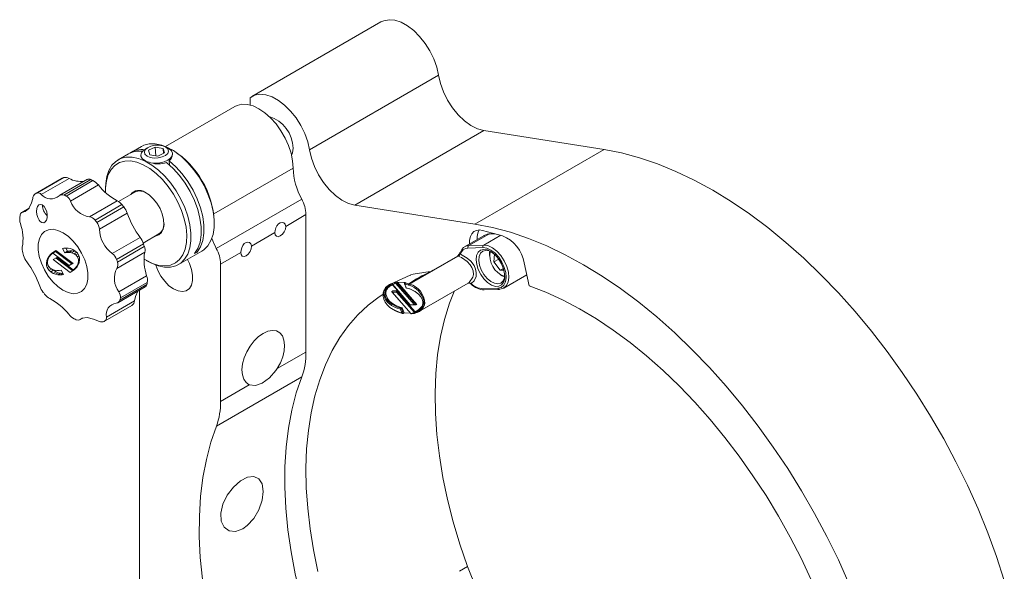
# Model space of a CAD drawing. Header units: inches. Extents: x 6.8 to 26.3, y 2.8 to 20.3.
# Tile 7 of 7: x 17.4 to 22.4, y 17.5 to 20.3. Entities that reach past the tile are written whole.
import ezdxf

# ---------------------------------------------------------------- set-up
doc = ezdxf.new("R2010")
doc.units = ezdxf.units.IN
doc.header["$MEASUREMENT"] = 0

msp = doc.modelspace()

# ---------------------------------------------------------------- linework, layer by layer
at = {"color": 7, "linetype": 'Continuous', "lineweight": 0}
for p, q in [((19.2241, 20.2997), (18.5563, 19.9142)), ((19.5223, 20.0241), (18.8545, 19.6385)), ((18.5469, 19.8703), (18.5469, 19.9079)), ((18.4679, 19.8632), (18.1091, 19.656)), ((19.7559, 19.7382), (19.0881, 19.3526)), ((20.3784, 19.6402), (19.7559, 19.7382)), ((17.9169, 19.6173), (17.8639, 19.5867)), ((17.9841, 19.6561), (17.931, 19.6254)), ((18.0124, 19.6475), (17.9981, 19.6367)), ((18.0206, 19.6365), (18.0558, 19.653)), ((18.0273, 19.613), (18.0206, 19.6365)), ((18.0977, 19.6462), (18.0558, 19.653)), ((18.0587, 19.6079), (18.0558, 19.653)), ((18.1045, 19.6227), (18.0692, 19.6061)), ((18.0977, 19.6462), (18.1045, 19.6227)), ((18.0994, 19.6203), (18.0977, 19.6462)), ((18.1248, 19.6452), (18.11, 19.6536)), ((18.1347, 19.6381), (18.1396, 19.6331)), ((18.151, 19.6344), (18.1404, 19.6406)), ((18.1456, 19.6157), (18.1454, 19.6186)), ((20.3784, 19.6402), (19.7105, 19.2546)), ((17.9817, 19.6082), (17.9819, 19.6054)), ((18.0329, 19.5715), (18.0245, 19.5745)), ((18.0273, 19.613), (18.0692, 19.6061)), ((18.1285, 19.5817), (18.1298, 19.5605)), ((18.7696, 19.5446), (18.359, 19.3075)), ((17.5735, 19.4909), (17.4342, 19.4105)), ((17.5744, 19.4914), (17.4352, 19.411)), ((17.4432, 19.4146), (17.5824, 19.495)), ((17.6105, 19.4909), (17.4663, 19.4076)), ((17.705, 19.4863), (17.5622, 19.4039)), ((17.7231, 19.4849), (17.5839, 19.4045)), ((17.5947, 19.3996), (17.7339, 19.4799)), ((17.7617, 19.4568), (17.6175, 19.3736)), ((17.7991, 19.4436), (17.7991, 19.4313)), ((17.9502, 19.42), (17.8663, 19.3715)), ((17.7156, 19.2921), (17.8598, 19.3753)), ((18.372, 19.1287), (18.814, 19.3839)), ((17.4041, 19.3378), (17.3653, 19.3154)), ((17.4029, 19.3353), (17.371, 19.3169)), ((17.8839, 19.3553), (17.7447, 19.275)), ((17.754, 19.2633), (17.8932, 19.3437)), ((17.9111, 19.311), (17.7669, 19.2277)), ((19.7105, 19.2546), (19.0881, 19.3526)), ((18.3613, 19.2578), (18.3613, 19.2701)), ((18.8361, 19.3035), (18.7311, 19.2428)), ((18.8361, 19.3035), (18.8361, 18.5932)), ((18.6753, 19.2106), (18.5543, 19.1408)), ((19.75, 19.2219), (19.8531, 19.1943)), ((17.8337, 19.1025), (17.9779, 19.1858)), ((17.9937, 19.1564), (18.0752, 19.2035)), ((19.7612, 19.1976), (19.6571, 19.1375)), ((19.678, 19.1433), (19.7821, 19.2034)), ((19.7561, 19.1463), (19.8436, 19.1968)), ((19.8144, 19.2046), (19.7821, 19.2034)), ((19.8119, 19.2053), (19.7851, 19.2043)), ((17.5348, 19.1127), (17.5206, 19.1046)), ((17.5322, 19.1118), (17.5206, 19.1046)), ((17.5403, 19.1132), (17.5261, 19.1051)), ((17.5348, 19.1127), (17.5295, 19.107)), ((17.5419, 19.1179), (17.5322, 19.1118)), ((17.5422, 19.1176), (17.5322, 19.1118)), ((17.5424, 19.1175), (17.5348, 19.1127)), ((17.5403, 19.1132), (17.6242, 19.0495)), ((17.5419, 19.1179), (17.6306, 19.0505)), ((17.583, 19.1304), (17.5762, 19.1291)), ((17.5762, 19.1291), (17.5881, 19.1067)), ((17.5942, 19.1309), (17.583, 19.1304)), ((17.6023, 19.1149), (17.5881, 19.1067)), ((17.5881, 19.1067), (17.5993, 19.1085)), ((17.5937, 19.1309), (17.6023, 19.1149)), ((17.6062, 19.1304), (17.5942, 19.1309)), ((17.6134, 19.1167), (17.5993, 19.1085)), ((17.5993, 19.1085), (17.6112, 19.1077)), ((17.6023, 19.1149), (17.6134, 19.1167)), ((17.6176, 19.1276), (17.6062, 19.1304)), ((17.6253, 19.1158), (17.6112, 19.1077)), ((17.6112, 19.1077), (17.6234, 19.1059)), ((17.6134, 19.1167), (17.6253, 19.1158)), ((17.6292, 19.1234), (17.6176, 19.1276)), ((17.6375, 19.114), (17.6234, 19.1059)), ((17.6253, 19.1158), (17.6375, 19.114)), ((17.6419, 19.1149), (17.6292, 19.1234)), ((17.6498, 19.109), (17.6371, 19.1016)), ((17.6375, 19.114), (17.6469, 19.1111)), ((17.6512, 19.1079), (17.6419, 19.1149)), ((17.6604, 19.093), (17.6512, 19.1079)), ((17.9952, 19.1522), (17.8561, 19.0718)), ((18.0017, 19.1091), (17.8575, 19.0258)), ((17.8604, 19.0579), (17.9996, 19.1383)), ((18.1763, 19.0454), (18.2966, 19.1148)), ((18.2737, 19.1102), (18.2596, 19.1021)), ((18.2666, 19.1116), (18.2737, 19.1102)), ((18.4985, 19.1086), (18.3942, 19.0483)), ((19.7523, 19.133), (19.6743, 19.1301)), ((19.678, 19.1433), (19.7561, 19.1463)), ((17.4955, 19.0659), (17.4937, 19.0508)), ((17.499, 19.0757), (17.4955, 19.0659)), ((17.5005, 19.0688), (17.4955, 19.0659)), ((17.4981, 19.0504), (17.4982, 19.0615)), ((17.4982, 19.0615), (17.5023, 19.0745)), ((17.5065, 19.0881), (17.499, 19.0757)), ((17.5043, 19.0788), (17.499, 19.0757)), ((17.5023, 19.0745), (17.5073, 19.0854)), ((17.514, 19.0974), (17.5065, 19.0881)), ((17.512, 19.0913), (17.5065, 19.0881)), ((17.5073, 19.0854), (17.5137, 19.0934)), ((17.5137, 19.0934), (17.5195, 19.0988)), ((17.5206, 19.1046), (17.514, 19.0974)), ((17.5243, 19.1033), (17.514, 19.0974)), ((17.5195, 19.0988), (17.5261, 19.1051)), ((17.5261, 19.1051), (17.6101, 19.0413)), ((17.5271, 19.0721), (17.5476, 19.0813)), ((17.5271, 19.0721), (17.6158, 19.0047)), ((17.5428, 19.0791), (17.6295, 19.0133)), ((17.5476, 19.0813), (17.6316, 19.0175)), ((17.6234, 19.1059), (17.6371, 19.1016)), ((17.6371, 19.1016), (17.6458, 19.0955)), ((17.6554, 19.101), (17.6458, 19.0955)), ((17.6458, 19.0955), (17.6538, 19.0862)), ((17.6612, 19.0905), (17.6538, 19.0862)), ((17.6538, 19.0862), (17.6596, 19.0722)), ((17.6595, 19.0611), (17.6554, 19.0481)), ((17.6588, 19.0469), (17.6622, 19.0567)), ((17.6596, 19.0722), (17.6595, 19.0611)), ((17.663, 19.0631), (17.6595, 19.0611)), ((17.664, 19.0747), (17.6596, 19.0722)), ((17.6638, 19.0827), (17.6604, 19.093)), ((17.6622, 19.0567), (17.664, 19.0718)), ((17.664, 19.0718), (17.6638, 19.0827)), ((18.0095, 19.067), (18.0201, 19.0609)), ((19.3719, 18.9437), (19.6237, 19.089)), ((19.6199, 19.089), (19.4946, 19.0166)), ((19.7851, 19.0997), (19.7851, 19.0922)), ((19.8113, 19.0984), (19.8088, 19.0591)), ((19.8334, 19.0733), (19.8088, 19.0591)), ((19.8088, 19.0591), (19.8406, 19.016)), ((17.4982, 19.0534), (17.4937, 19.0508)), ((17.4937, 19.0508), (17.494, 19.0399)), ((17.5008, 19.0438), (17.494, 19.0399)), ((17.494, 19.0399), (17.4974, 19.0296)), ((17.5057, 19.0344), (17.4974, 19.0296)), ((17.4974, 19.0296), (17.5066, 19.0147)), ((17.5039, 19.0364), (17.4981, 19.0504)), ((17.512, 19.0271), (17.5039, 19.0364)), ((17.5193, 19.022), (17.5066, 19.0147)), ((17.5066, 19.0147), (17.5159, 19.0077)), ((17.5207, 19.021), (17.512, 19.0271)), ((17.53, 19.0159), (17.5159, 19.0077)), ((17.5159, 19.0077), (17.5285, 18.9992)), ((17.5344, 19.0167), (17.5207, 19.021)), ((17.525, 19.0197), (17.53, 19.0159)), ((17.5427, 19.0074), (17.5285, 18.9992)), ((17.53, 19.0159), (17.5427, 19.0074)), ((17.5466, 19.0149), (17.5344, 19.0167)), ((17.5427, 19.0074), (17.5542, 19.0032)), ((17.5585, 19.014), (17.5466, 19.0149)), ((17.5696, 19.0159), (17.5585, 19.014)), ((17.5815, 18.9935), (17.5696, 19.0159)), ((17.6101, 19.0413), (17.6306, 19.0505)), ((17.6242, 19.0495), (17.6101, 19.0413)), ((17.6158, 19.0047), (17.6256, 19.0108)), ((17.6242, 19.0495), (17.6291, 19.0517)), ((17.6256, 19.0108), (17.6371, 19.018)), ((17.6382, 19.0238), (17.6316, 19.0175)), ((17.6424, 19.0237), (17.6316, 19.0175)), ((17.6371, 19.018), (17.6437, 19.0252)), ((17.6441, 19.0292), (17.6382, 19.0238)), ((17.6464, 19.0285), (17.6382, 19.0238)), ((17.6437, 19.0252), (17.6512, 19.0345)), ((17.6504, 19.0372), (17.6441, 19.0292)), ((17.6495, 19.0323), (17.6441, 19.0292)), ((17.6554, 19.0481), (17.6504, 19.0372)), ((17.6543, 19.0394), (17.6504, 19.0372)), ((17.6512, 19.0345), (17.6588, 19.0469)), ((17.6602, 19.0509), (17.6554, 19.0481)), ((18.3942, 19.0483), (18.3942, 18.3381)), ((19.8577, 19.0258), (19.8406, 19.016)), ((19.8406, 19.016), (19.8607, 19.0156)), ((19.9657, 19.0542), (19.9901, 18.9353)), ((17.5285, 18.9992), (17.5401, 18.995)), ((17.5542, 19.0032), (17.5401, 18.995)), ((17.5401, 18.995), (17.5516, 18.9922)), ((17.5657, 19.0004), (17.5516, 18.9922)), ((17.5516, 18.9922), (17.5635, 18.9917)), ((17.5542, 19.0032), (17.5657, 19.0004)), ((17.5777, 18.9999), (17.5635, 18.9917)), ((17.5635, 18.9917), (17.5747, 18.9922)), ((17.5657, 19.0004), (17.5777, 18.9999)), ((17.5805, 18.9955), (17.5747, 18.9922)), ((17.5747, 18.9922), (17.5815, 18.9935)), ((17.5777, 18.9999), (17.5781, 18.9999)), ((17.8674, 18.9047), (18.0116, 18.9879)), ((19.3758, 18.9901), (19.2728, 18.9445)), ((19.3039, 18.9528), (19.309, 18.955)), ((19.3509, 18.9531), (19.309, 18.955)), ((19.309, 18.955), (19.4105, 18.8397)), ((19.8433, 18.9914), (19.8498, 18.9876)), ((19.8601, 18.9239), (19.9784, 18.9922)), ((17.8629, 18.8478), (18.0046, 18.9296)), ((17.8732, 18.8619), (18.0123, 18.9422)), ((18.0146, 18.9531), (17.8755, 18.8727)), ((17.9741, 16.0233), (17.9741, 18.912)), ((19.2399, 18.9138), (19.2399, 18.9138)), ((19.2854, 18.9093), (19.2805, 18.9064)), ((19.2805, 18.9064), (19.3075, 18.9074)), ((19.2807, 18.9037), (19.38, 18.7907)), ((19.2829, 18.9432), (19.3756, 18.8378)), ((19.2837, 18.9412), (19.3762, 18.836)), ((19.2854, 18.9093), (19.3109, 18.9102)), ((19.3965, 18.8386), (19.3009, 18.9473)), ((19.3039, 18.9528), (19.3036, 18.9527)), ((19.3036, 18.9527), (19.4055, 18.8368)), ((19.3114, 18.9097), (19.3075, 18.9074)), ((19.3075, 18.9074), (19.3999, 18.8023)), ((19.3452, 18.9477), (19.3539, 18.9238)), ((19.3458, 18.9508), (19.346, 18.9509)), ((19.346, 18.9509), (19.3509, 18.9531)), ((19.347, 18.9449), (19.3541, 18.9254)), ((19.3729, 18.9453), (19.3709, 18.944)), ((19.3797, 18.9494), (19.3729, 18.9453)), ((19.423, 18.8036), (19.6747, 18.9489)), ((19.4265, 18.8056), (19.6746, 18.9488)), ((19.6746, 18.9488), (19.6747, 18.9489)), ((19.7507, 18.9202), (19.8287, 18.9232)), ((19.7582, 18.9143), (19.8362, 18.9172)), ((17.8039, 18.7742), (17.9481, 18.8574)), ((19.2354, 18.8993), (19.2354, 18.8993)), ((19.3047, 18.9021), (19.2839, 18.9013)), ((19.2839, 18.9013), (19.3794, 18.7927)), ((19.3974, 18.7967), (19.3047, 18.9021)), ((17.7964, 18.7541), (17.9357, 18.8345)), ((19.3325, 18.7952), (19.3255, 18.8146)), ((19.3346, 18.8222), (19.3297, 18.8193)), ((19.3297, 18.8193), (19.3395, 18.7925)), ((19.3442, 18.7959), (19.3346, 18.8222)), ((19.3756, 18.8378), (19.3965, 18.8386)), ((19.3774, 18.8354), (19.404, 18.8364)), ((19.4049, 18.8052), (19.3999, 18.8023)), ((19.4105, 18.8397), (19.4055, 18.8368)), ((19.4229, 18.8035), (19.4265, 18.8056)), ((17.6674, 18.7608), (17.6812, 18.7687)), ((19.3395, 18.7925), (19.3397, 18.7927)), ((19.3397, 18.7927), (19.3442, 18.7959)), ((19.3442, 18.7959), (19.3768, 18.7944)), ((18.6874, 18.5073), (18.8361, 18.5932)), ((18.8145, 18.4652), (18.3726, 18.21)), ((18.3942, 18.3381), (18.5429, 18.4239)), ((19.6723, 17.484), (19.6299, 17.4595))]:
    msp.add_line(p, q, dxfattribs=at)
at = {"color": 7, "linetype": 'Continuous', "lineweight": 0, "flags": 128}
for points in [[(19.2241, 20.2997), (19.2383, 20.3063), (19.2657, 20.3114), (19.296, 20.3086), (19.3281, 20.298), (19.3609, 20.2801), (19.3934, 20.2553), (19.4243, 20.2246), (19.4526, 20.189), (19.4773, 20.1498), (19.4976, 20.1083), (19.5128, 20.0659), (19.5223, 20.0241)], [(19.7559, 19.7382), (19.7233, 19.7473), (19.6897, 19.7643), (19.6563, 19.7885), (19.6243, 19.8192), (19.5949, 19.8552), (19.5691, 19.8952), (19.548, 19.9377), (19.5322, 19.9812), (19.5223, 20.0241)], [(18.5469, 19.9079), (18.5705, 19.9207), (18.5979, 19.9258), (18.6281, 19.9231), (18.6603, 19.9125), (18.6931, 19.8945), (18.7255, 19.8698), (18.7564, 19.8391), (18.7847, 19.8035), (18.8094, 19.7643), (18.8297, 19.7227), (18.8449, 19.6803), (18.8545, 19.6385)], [(18.4679, 19.8632), (18.4792, 19.8686), (18.5045, 19.8745), (18.5324, 19.8734), (18.5622, 19.8654), (18.5929, 19.8508), (18.6236, 19.83), (18.6533, 19.8036), (18.6813, 19.7724), (18.7065, 19.7374), (18.7283, 19.6997), (18.746, 19.6604), (18.759, 19.6206), (18.767, 19.5816), (18.7696, 19.5446)], [(18.2966, 19.1148), (18.308, 19.1224), (18.3284, 19.1429), (18.3442, 19.1694), (18.355, 19.2012), (18.3606, 19.2376), (18.3607, 19.2776), (18.3553, 19.3202), (18.3447, 19.3644), (18.329, 19.4092), (18.3087, 19.4534), (18.2843, 19.4959), (18.2563, 19.5357), (18.2254, 19.5718), (18.1925, 19.6033), (18.1582, 19.6294), (18.1236, 19.6495), (18.0893, 19.6631), (18.0563, 19.6699), (18.0254, 19.6697), (17.9973, 19.6625), (17.9841, 19.6561)], [(18.0135, 19.6065), (18.003, 19.6162), (17.9998, 19.6276), (18.0041, 19.6392), (18.0155, 19.6496), (18.0325, 19.6576), (18.0532, 19.6623), (18.075, 19.663), (18.0952, 19.6596), (18.1116, 19.6527), (18.122, 19.643), (18.1253, 19.6316), (18.121, 19.62), (18.1096, 19.6096), (18.0925, 19.6016), (18.0719, 19.5969), (18.0501, 19.5962), (18.0298, 19.5995), (18.0135, 19.6065)], [(18.1396, 19.6331), (18.1451, 19.621), (18.1438, 19.6082), (18.1356, 19.5959), (18.1214, 19.5851), (18.1022, 19.5767), (18.0798, 19.5713), (18.0561, 19.5696), (18.0329, 19.5715)], [(18.1347, 19.6381), (18.1262, 19.6456), (18.1186, 19.6487)], [(18.1347, 19.6381), (18.1317, 19.6406), (18.1284, 19.6429), (18.1248, 19.6452), (18.1248, 19.6452)], [(18.7696, 19.6467), (18.7669, 19.6229), (18.7618, 19.6092)], [(19.0881, 19.3526), (19.0554, 19.3617), (19.0218, 19.3787), (18.9884, 19.403), (18.9564, 19.4337), (18.927, 19.4697), (18.9013, 19.5096), (18.8801, 19.5521), (18.8643, 19.5956), (18.8545, 19.6385)], [(22.4496, 17.4124), (22.4092, 17.5358), (22.3638, 17.6592), (22.3136, 17.7821), (22.2588, 17.9042), (22.1995, 18.025), (22.1359, 18.1442), (22.0683, 18.2613), (21.9969, 18.3759), (21.9219, 18.4877), (21.8436, 18.5962), (21.7622, 18.7011), (21.6781, 18.8021), (21.5915, 18.8988), (21.5026, 18.9908), (21.4119, 19.078), (21.3195, 19.1599), (21.2259, 19.2363), (21.1313, 19.3069), (21.0361, 19.3715), (20.9405, 19.4299), (20.845, 19.4819), (20.7497, 19.5273), (20.6551, 19.5659), (20.5615, 19.5977), (20.4691, 19.6225), (20.3784, 19.6402)], [(17.7991, 19.4436), (17.7999, 19.4639), (17.8054, 19.5002), (17.8162, 19.532), (17.832, 19.5585), (17.8525, 19.579), (17.877, 19.5931), (17.9052, 19.6003), (17.9361, 19.6005), (17.9691, 19.5937), (18.0034, 19.5801)], [(17.9936, 19.5613), (17.9601, 19.5745), (17.928, 19.5809), (17.8979, 19.5802), (17.8707, 19.5726), (17.8472, 19.5581), (17.8278, 19.5372), (17.8132, 19.5104), (17.8036, 19.4785), (17.7993, 19.4421), (17.7995, 19.4177)], [(17.9875, 19.5937), (17.9819, 19.6051), (17.982, 19.6054)], [(17.9924, 19.5902), (17.9879, 19.5934), (17.9875, 19.5937)], [(17.9924, 19.5902), (17.9953, 19.5877), (17.9986, 19.5853), (18.0022, 19.5831), (18.0022, 19.5831)], [(18.0034, 19.5801), (18.038, 19.56), (18.0723, 19.5339), (18.1052, 19.5024), (18.1361, 19.4663), (18.1641, 19.4265), (18.1885, 19.384), (18.2088, 19.3398), (18.2245, 19.295), (18.2351, 19.2508), (18.2404, 19.2082), (18.2403, 19.1682), (18.2348, 19.1318), (18.224, 19.1), (18.2082, 19.0735), (18.1877, 19.053), (18.1632, 19.039), (18.1351, 19.0317), (18.1041, 19.0315), (18.0711, 19.0383), (18.0369, 19.0519), (18.0201, 19.0609)], [(18.1144, 19.5735), (18.1489, 19.5426), (18.1815, 19.5065), (18.2112, 19.4661), (18.2373, 19.4227), (18.2591, 19.3772), (18.2759, 19.3309), (18.2875, 19.285), (18.2933, 19.2408), (18.2934, 19.1993), (18.2877, 19.1618), (18.2763, 19.129), (18.2596, 19.1021)], [(18.1285, 19.5817), (18.1631, 19.5507), (18.1956, 19.5146), (18.2254, 19.4743), (18.2515, 19.4308), (18.2732, 19.3853), (18.2901, 19.3391), (18.3016, 19.2932), (18.3075, 19.249), (18.3076, 19.2075), (18.3018, 19.1699), (18.2905, 19.1372), (18.2737, 19.1102)], [(17.9982, 19.0738), (18.0085, 19.0675), (18.0423, 19.051), (18.0752, 19.0412), (18.1064, 19.0383), (18.1351, 19.0425), (18.1605, 19.0536), (18.1821, 19.0713), (18.1991, 19.0953), (18.2113, 19.1247), (18.2182, 19.159), (18.2197, 19.1972), (18.2158, 19.2383), (18.2065, 19.2812), (18.1922, 19.3249), (18.1731, 19.3682), (18.1497, 19.41), (18.1228, 19.4492), (18.0929, 19.4848), (18.0608, 19.5159), (18.0274, 19.5416), (17.9936, 19.5613), (17.9936, 19.5613)], [(17.7053, 19.4857), (17.709, 19.4876), (17.7185, 19.4866), (17.7231, 19.4849)], [(18.0026, 19.4193), (18.0246, 19.4055), (18.0458, 19.386), (18.0649, 19.3622), (18.0807, 19.3353), (18.0924, 19.3069), (18.0993, 19.2787), (18.101, 19.2523), (18.0973, 19.2293), (18.0886, 19.2109), (18.0752, 19.1983), (18.0581, 19.1922), (18.0551, 19.1919)], [(17.4218, 19.3877), (17.4166, 19.3644), (17.4025, 19.3345), (17.3838, 19.3191), (17.371, 19.3169)], [(17.371, 19.3169), (17.364, 19.3145), (17.3589, 19.3072), (17.3575, 19.3028)], [(17.461, 19.2686), (17.4698, 19.2627), (17.4787, 19.2618), (17.4865, 19.2661), (17.4925, 19.2748), (17.4962, 19.2871), (17.497, 19.3022), (17.4945, 19.3184), (17.4887, 19.3337), (17.4805, 19.346), (17.471, 19.3538), (17.4615, 19.3563), (17.4531, 19.3535), (17.4466, 19.3461), (17.4425, 19.3348), (17.4413, 19.3206), (17.4431, 19.305), (17.4478, 19.2894), (17.455, 19.2758), (17.461, 19.2686)], [(18.6753, 19.2106), (18.6767, 19.2223), (18.6802, 19.2346), (18.6858, 19.2465), (18.6937, 19.2561), (18.7029, 19.2619), (18.7122, 19.2633), (18.7209, 19.2607), (18.7277, 19.2543), (18.7309, 19.2449), (18.7311, 19.2428)], [(17.6753, 19.1046), (17.6554, 19.1371), (17.6321, 19.1663), (17.6065, 19.1909), (17.5797, 19.2098), (17.5528, 19.2223), (17.5271, 19.2277), (17.5037, 19.2258), (17.4835, 19.2168), (17.4675, 19.2009), (17.4564, 19.179), (17.4506, 19.1519), (17.4504, 19.1208), (17.4559, 19.0871), (17.4667, 19.0524), (17.4824, 19.018), (17.5024, 18.9855), (17.5256, 18.9563), (17.5512, 18.9317), (17.5781, 18.9128), (17.6049, 18.9003), (17.6306, 18.8949), (17.6541, 18.8968), (17.6742, 18.9058), (17.6902, 18.9217), (17.7013, 18.9436), (17.7071, 18.9707), (17.7073, 19.0018), (17.7019, 19.0355), (17.691, 19.0702), (17.6753, 19.1046)], [(18.6753, 19.2106), (18.677, 19.1989), (18.683, 19.1914), (18.6922, 19.1894), (18.7032, 19.1931), (18.7141, 19.202), (18.7233, 19.2147), (18.7293, 19.2291), (18.7311, 19.2428)], [(19.6821, 19.1519), (19.6827, 19.1721), (19.6868, 19.19), (19.6942, 19.2046), (19.7047, 19.2155), (19.7178, 19.2221), (19.7331, 19.2243), (19.75, 19.2219)], [(21.6457, 17.3966), (21.5909, 17.5187), (21.5316, 17.6395), (21.4681, 17.7586), (21.4005, 17.8757), (21.329, 17.9903), (21.254, 18.1021), (21.1757, 18.2106), (21.0944, 18.3156), (21.0102, 18.4166), (20.9236, 18.5132), (20.8347, 18.6053), (20.744, 18.6924), (20.6517, 18.7743), (20.558, 18.8507), (20.4635, 18.9213), (20.3682, 18.986), (20.2727, 19.0444), (20.1771, 19.0963), (20.0819, 19.1417), (19.9873, 19.1804), (19.8936, 19.2121), (19.8013, 19.2369), (19.7105, 19.2546)], [(18.4985, 19.1086), (18.4999, 19.1202), (18.5034, 19.1326), (18.5091, 19.1444), (18.517, 19.1541), (18.5261, 19.1598), (18.5354, 19.1613), (18.5441, 19.1587), (18.5509, 19.1522), (18.5541, 19.1428), (18.5543, 19.1408)], [(19.7851, 19.2043), (19.7744, 19.2028), (19.7575, 19.1952), (19.7562, 19.194)], [(19.7821, 19.2034), (19.7698, 19.2014), (19.7612, 19.1976)], [(19.7851, 19.2043), (19.7836, 19.204), (19.7821, 19.2034)], [(18.4985, 19.1086), (18.5003, 19.0968), (18.5062, 19.0894), (18.5154, 19.0873), (18.5264, 19.0911), (18.5374, 19.1), (18.5466, 19.1126), (18.5525, 19.127), (18.5543, 19.1408)], [(19.7556, 19.1239), (19.7746, 19.121), (19.7948, 19.1113), (19.8146, 19.0953), (19.8327, 19.0744), (19.8476, 19.05), (19.8583, 19.024), (19.864, 18.9983), (19.8642, 18.9749), (19.859, 18.9553), (19.8486, 18.9412), (19.834, 18.9335), (19.8162, 18.9328), (19.7964, 18.9392), (19.7762, 18.9522), (19.7571, 18.9708), (19.7405, 18.9937), (19.7275, 19.0191), (19.7193, 19.0452), (19.7163, 19.07), (19.7188, 19.0917), (19.7267, 19.1087), (19.7392, 19.1197), (19.7556, 19.1239)], [(19.766, 19.1189), (19.7506, 19.1147), (19.739, 19.1039), (19.7321, 19.0873), (19.7305, 19.0662), (19.7344, 19.0423), (19.7434, 19.0176), (19.7568, 18.9941), (19.7735, 18.9737), (19.7921, 18.958), (19.8112, 18.9484), (19.8292, 18.9455), (19.8446, 18.9496), (19.8562, 18.9605), (19.8631, 18.9771), (19.8647, 18.9895)], [(19.8287, 18.9232), (19.846, 18.9274), (19.8595, 18.9386), (19.8683, 18.9558), (19.8718, 18.978), (19.8697, 19.0035), (19.8623, 19.0308), (19.85, 19.0579), (19.8336, 19.0829), (19.8143, 19.1042), (19.7933, 19.1203), (19.7722, 19.1302), (19.7523, 19.133)], [(19.7561, 19.1463), (19.7777, 19.1431), (19.8006, 19.1324), (19.8234, 19.1149), (19.8444, 19.0918), (19.8622, 19.0645), (19.8756, 19.0351), (19.8837, 19.0055), (19.8859, 18.9777), (19.8821, 18.9536), (19.8726, 18.9349), (19.8579, 18.9228), (19.8391, 18.9181)], [(19.7942, 19.1116), (19.784, 19.116), (19.766, 19.1189)], [(19.7851, 19.0997), (19.7858, 19.1101), (19.7867, 19.115)], [(18.2225, 19.072), (18.2331, 19.051), (18.244, 19.0201), (18.2496, 18.9901), (18.2495, 18.9626), (18.2437, 18.9392), (18.2325, 18.9213), (18.2166, 18.9099), (18.197, 18.9057), (18.1746, 18.9088), (18.1509, 18.9192), (18.1272, 18.9362), (18.1049, 18.9588), (18.0852, 18.9858), (18.0693, 19.0155), (18.0594, 19.0422)], [(19.6747, 18.9489), (19.6808, 18.9532), (19.7002, 18.9795), (19.7033, 18.9947), (19.7015, 19.0131), (19.6949, 19.0306), (19.6861, 19.0444), (19.6696, 19.062), (19.6403, 19.0817), (19.6237, 19.089)], [(19.6354, 19.0995), (19.6706, 19.0793), (19.6893, 19.0623), (19.7056, 19.0401), (19.7136, 19.0221), (19.7173, 19.0043), (19.7161, 18.9844), (19.706, 18.962), (19.6909, 18.9471)], [(19.3903, 18.9951), (19.3791, 18.9915), (19.3762, 18.9894)], [(19.8639, 18.9813), (19.8549, 18.9849), (19.8498, 18.9876)], [(17.9481, 18.8574), (17.9532, 18.8807), (17.9658, 18.9072)], [(18.0123, 18.9422), (18.0084, 18.9331), (18.0043, 18.9301)], [(19.3009, 18.9473), (19.2745, 18.9405), (19.2476, 18.9218), (19.2394, 18.9093), (19.2351, 18.8954), (19.2348, 18.8809), (19.2383, 18.8661), (19.2454, 18.8516), (19.2562, 18.8374), (19.2704, 18.8242), (19.2873, 18.8127), (19.3269, 18.7965), (19.3325, 18.7952)], [(19.3255, 18.8146), (19.3025, 18.8215), (19.279, 18.8336), (19.2598, 18.8492), (19.2499, 18.8613), (19.2434, 18.8733), (19.2398, 18.8857), (19.2391, 18.8967), (19.2427, 18.9116), (19.2563, 18.9294), (19.2829, 18.9432)], [(19.2861, 18.9409), (19.2817, 18.9393), (19.2653, 18.9307), (19.2492, 18.9127), (19.2454, 18.9014), (19.2452, 18.8873), (19.2481, 18.8766), (19.2535, 18.8661), (19.2628, 18.8542), (19.2797, 18.8399), (19.3123, 18.824), (19.3297, 18.8193)], [(19.3458, 18.9508), (19.3452, 18.9503), (19.3449, 18.9496), (19.345, 18.9484), (19.3457, 18.9466), (19.3467, 18.9453), (19.347, 18.9449)], [(19.346, 18.9509), (19.3514, 18.9498), (19.3556, 18.9488), (19.3556, 18.9488)], [(19.3682, 18.9388), (19.3533, 18.9434), (19.347, 18.9449)], [(19.3541, 18.9254), (19.3772, 18.9185), (19.4009, 18.9064), (19.4203, 18.8908), (19.4302, 18.8787), (19.4367, 18.8667), (19.4404, 18.8543), (19.4411, 18.8433), (19.4376, 18.8285), (19.4241, 18.8107), (19.3974, 18.7967)], [(19.403, 18.9047), (19.3735, 18.9191), (19.3556, 18.9239)], [(19.3683, 18.9447), (19.3684, 18.9447), (19.3684, 18.9448), (19.3684, 18.9448), (19.3683, 18.9449), (19.368, 18.9451)], [(19.602, 18.9069), (19.5787, 18.8463), (19.5527, 18.7619), (19.5322, 18.6727), (19.5172, 18.579), (19.5077, 18.4813), (19.5039, 18.3798), (19.5057, 18.275), (19.5131, 18.1672), (19.5261, 18.057), (19.5446, 17.9448), (19.5686, 17.8309), (19.598, 17.7158), (19.6326, 17.6001), (19.6723, 17.484)], [(19.8391, 18.9181), (19.8377, 18.9175), (19.8362, 18.9172), (19.8362, 18.9172)], [(21.4502, 17.4152), (21.3979, 17.5266), (21.3414, 17.6366), (21.2809, 17.7447), (21.2166, 17.8506), (21.1489, 17.9539), (21.0779, 18.0542), (21.0039, 18.1511), (20.9271, 18.2442), (20.848, 18.3333), (20.7667, 18.418), (20.6835, 18.4979), (20.5988, 18.5728), (20.5129, 18.6424), (20.4261, 18.7064), (20.3387, 18.7646), (20.2511, 18.8168), (20.1636, 18.8627), (20.0765, 18.9023), (19.9901, 18.9353)], [(19.2331, 18.8911), (19.2146, 18.8789), (19.1573, 18.8354), (19.1041, 18.7856), (19.0553, 18.7297), (19.0111, 18.6679), (18.9715, 18.6005), (18.9368, 18.5276), (18.907, 18.4496), (18.8824, 18.3668), (18.8629, 18.2794), (18.8486, 18.1878), (18.8396, 18.0923), (18.836, 17.9933), (18.8377, 17.8911), (18.8448, 17.7862), (18.8572, 17.6789), (18.8748, 17.5696), (18.8977, 17.4587)], [(19.2349, 18.8878), (19.2348, 18.8932), (19.2354, 18.8993), (19.2354, 18.8993), (19.2354, 18.8993)], [(19.3999, 18.8023), (19.4043, 18.8039), (19.4207, 18.8125), (19.4367, 18.8306), (19.4405, 18.8417), (19.4406, 18.8514)], [(19.2904, 18.8112), (19.2904, 18.8112), (19.2893, 18.8119)], [(19.3794, 18.7927), (19.4057, 18.7995), (19.4169, 18.8051)], [(19.42, 18.8023), (19.4176, 18.8009), (19.4106, 18.7977), (19.4106, 18.7977)], [(19.4169, 18.8051), (19.4182, 18.8039), (19.4192, 18.8033), (19.4203, 18.8029), (19.4215, 18.8029), (19.4222, 18.8032)], [(19.4216, 18.803), (19.422, 18.8031), (19.4231, 18.8036)], [(19.423, 18.8036), (19.4229, 18.8035), (19.4229, 18.8035)], [(17.6467, 18.7602), (17.657, 18.7574), (17.6649, 18.7588), (17.6674, 18.7608)], [(17.6674, 18.7608), (17.6779, 18.7683), (17.7041, 18.7717), (17.7374, 18.7638), (17.7594, 18.7542)], [(19.3824, 18.7905), (19.3815, 18.7902), (19.3807, 18.7903), (19.3801, 18.7907), (19.3796, 18.7915), (19.3794, 18.7922), (19.3794, 18.7927)], [(18.5429, 18.4239), (18.5263, 18.435), (18.5141, 18.4522), (18.5068, 18.4748), (18.5047, 18.5016), (18.508, 18.5314), (18.5165, 18.5626), (18.5298, 18.5938), (18.5472, 18.6235), (18.5679, 18.6502), (18.5909, 18.6727), (18.6151, 18.6897), (18.6393, 18.7006), (18.6624, 18.7047), (18.6831, 18.702), (18.7005, 18.6924), (18.7138, 18.6765), (18.7223, 18.6551), (18.7256, 18.6291), (18.7235, 18.5999), (18.7162, 18.5689), (18.7039, 18.5375), (18.6874, 18.5073)], [(18.5429, 18.4239), (18.5741, 18.4203), (18.6098, 18.4328), (18.6469, 18.4593), (18.6806, 18.4973), (18.6874, 18.5073)], [(18.8145, 18.4652), (18.7857, 18.3814), (18.7625, 18.2927), (18.7448, 18.1992), (18.7328, 18.1013), (18.7265, 17.9995), (18.7259, 17.8942), (18.7311, 17.7857), (18.742, 17.6744), (18.7586, 17.5609), (18.7808, 17.4456), (18.8085, 17.3288), (18.8417, 17.2112), (18.8801, 17.0931)], [(18.3726, 18.21), (18.3438, 18.1263), (18.3205, 18.0375), (18.3028, 17.9441), (18.2908, 17.8462), (18.2845, 17.7444), (18.284, 17.639), (18.2892, 17.5305), (18.3001, 17.4193), (18.3166, 17.3058), (18.3388, 17.1904), (18.3666, 17.0737), (18.3997, 16.9561), (18.4381, 16.838)], [(18.5087, 17.6795), (18.4717, 17.6658), (18.4381, 17.6685), (18.4121, 17.687), (18.3969, 17.719), (18.3948, 17.7607), (18.4058, 17.8072), (18.4286, 17.8537), (18.4603, 17.8951), (18.4967, 17.927), (18.5335, 17.9459), (18.5666, 17.9497), (18.5928, 17.9377), (18.6094, 17.911), (18.615, 17.8725), (18.609, 17.8264), (18.5921, 17.778), (18.5657, 17.7328), (18.5322, 17.6963), (18.5087, 17.6795)]]:
    msp.add_lwpolyline(points, dxfattribs=at)
at = {"color": 7, "linetype": 'Continuous', "lineweight": 0}
for centre, radius, start, end in [((18.5942, 19.6437), 0.1754, 0.9525, 73.2086), ((17.9751, 19.5095), 0.1225, 82.3079, 118.367), ((17.9875, 19.5264), 0.1139, 82.8154, 123.8116), ((18.0117, 19.6106), 0.0294, 117.399, 214.8661), ((18.1021, 19.6161), 0.0434, 307.496, 359.5444), ((17.897, 19.245), 0.4649, 3.0979, 56.8967), ((18.0426, 19.6521), 0.0797, 230.9535, 256.881), ((18.0706, 19.6936), 0.1278, 252.8248, 290.0073), ((19.1238, 19.5557), 0.3543, 181.8005, 209.0207), ((17.6301, 19.378), 0.1263, 112.1901, 116.195), ((17.5908, 19.4547), 0.0412, 61.5003, 101.7651), ((17.6712, 19.5999), 0.1248, 240.8636, 277.4784), ((17.6012, 19.2076), 0.303, 64.0228, 66.258), ((17.687, 19.3951), 0.0969, 39.5731, 61.0731), ((17.4909, 19.2977), 0.1263, 112.1901, 116.195), ((17.4502, 19.3962), 0.0197, 35.3966, 110.7137), ((17.9984, 19.6421), 0.3006, 218.0453, 242.5411), ((17.9722, 19.3751), 0.0537, 55.5136, 141.6798), ((17.9763, 19.3646), 0.0612, 53.4496, 115.2274), ((17.4559, 19.3837), 0.0343, 127.0817, 173.333), ((17.5154, 19.448), 0.0636, 219.381, 312.3921), ((17.5737, 19.3838), 0.0231, 63.7621, 131.8339), ((17.462, 19.1272), 0.303, 64.0228, 66.258), ((17.5732, 19.3577), 0.047, 19.7217, 62.872), ((17.7358, 19.4162), 0.1257, 199.8134, 260.7731), ((17.8234, 19.3071), 0.0773, 38.5737, 61.9439), ((18.659, 19.2979), 0.1772, 1.8005, 29.0207), ((17.545, 19.3523), 0.0726, 179.6983, 228.3087), ((17.4129, 18.9702), 0.6084, 37.8728, 39.277), ((17.8078, 19.2755), 0.1093, 18.956, 38.599), ((18.3695, 19.4749), 0.4868, 199.6754, 216.4372), ((17.4408, 19.2819), 0.0862, 173.289, 196.7211), ((17.5995, 19.2456), 0.2487, 166.6906, 169.2402), ((17.7109, 19.2508), 0.0415, 35.5242, 83.4896), ((17.2738, 18.8898), 0.6084, 37.8728, 39.277), ((17.7051, 19.2254), 0.0618, 2.1691, 37.8066), ((18.042, 19.2529), 0.0595, 303.8146, 7.4976), ((17.1307, 19.1776), 0.2411, 350.0556, 19.2565), ((17.9279, 19.2331), 0.161, 181.913, 234.1996), ((19.804, 19.1845), 0.082, 150.9924, 186.4783), ((17.8832, 19.1155), 0.1179, 18.1198, 36.5702), ((18.741, 19.325), 0.4179, 200.2218, 208.0103), ((19.7791, 19.0194), 0.1899, 10.5515, 67.0376), ((17.4312, 19.126), 0.0638, 170.96, 197.5191), ((17.9122, 19.2676), 0.5652, 196.5359, 198.0108), ((17.4577, 18.9774), 0.5652, 16.5359, 18.0108), ((18.2392, 19.0674), 0.2411, 170.0556, 199.2565), ((17.9587, 19.1206), 0.0446, 345.0446, 23.4345), ((18.2171, 19.0428), 0.1772, 1.8005, 29.0207), ((19.5978, 19.119), 0.0372, 306.3819, 341.0285), ((19.6398, 19.105), 0.00701, 164.8191, 231.3879), ((19.6385, 19.1049), 0.00583, 118.1497, 160.9021), ((19.6757, 19.0884), 0.0418, 91.8761, 164.5105), ((19.6795, 19.098), 0.0454, 91.8761, 164.5105), ((19.6846, 19.1343), 0.0111, 126.1549, 202.1629), ((19.7626, 19.1373), 0.0111, 126.1549, 202.1629), ((19.9011, 19.0919), 0.1143, 168.827, 251.1676), ((17.484, 19.1281), 0.1149, 197.875, 216.815), ((17.0004, 18.7702), 0.4868, 19.6754, 36.4372), ((17.7967, 19.0521), 0.0625, 18.4187, 53.7752), ((17.3185, 18.8971), 0.5652, 16.5359, 18.0108), ((17.8201, 19.0453), 0.0422, 332.4796, 17.4064), ((19.6218, 19.0851), 0.00436, 65.4967, 117.0097), ((19.59, 19.1386), 0.0599, 304.1669, 319.2827), ((17.9564, 18.9729), 0.1121, 151.8434, 217.4687), ((19.8164, 18.2889), 0.7947, 115.1026, 124.3508), ((20.7909, 16.6419), 2.7048, 118.6421, 121.4486), ((19.7308, 17.0563), 1.9684, 97.3413, 99.9613), ((17.9461, 18.9646), 0.0695, 350.4348, 19.5753), ((17.5696, 18.9737), 0.1178, 199.6698, 217.8853), ((17.8259, 18.8772), 0.0498, 354.8162, 33.4968), ((17.7703, 18.9995), 0.2487, 346.6906, 349.2402), ((19.2886, 18.8909), 0.0539, 154.7703, 170.9562), ((19.2911, 18.8895), 0.0568, 138.978, 154.5914), ((19.3035, 18.8766), 0.0745, 111.8885, 137.7437), ((19.3142, 18.8516), 0.1017, 95.8082, 112.2176), ((19.2861, 18.9433), 0.00322, 180.8054, 220.8011), ((19.3074, 18.9474), 0.00652, 126.042, 181.4003), ((19.3565, 18.9242), 0.0026, 153.8963, 188.1194), ((19.3157, 18.7939), 0.1599, 70.9199, 75.5577), ((19.3707, 18.9417), 0.00386, 128.3053, 228.2819), ((19.3692, 18.9747), 0.0296, 267.7005, 277.086), ((19.3759, 18.9381), 0.00775, 129.8413, 174.4444), ((19.3684, 18.9357), 0.00316, 68.0865, 94.3459), ((19.3745, 18.9622), 0.0185, 250.5647, 258.8274), ((19.375, 18.9392), 0.00546, 124.3367, 186.5418), ((19.3397, 18.8339), 0.1089, 13.3272, 74.0669), ((19.3697, 18.9378), 0.00629, 69.155, 78.7702), ((19.3463, 18.8422), 0.1047, 0.8596, 75.817), ((19.6809, 18.9307), 0.0192, 58.5743, 108.7964), ((19.6787, 18.9325), 0.0169, 41.8338, 103.5715), ((19.7552, 19.0101), 0.09, 224.4457, 267.1542), ((19.7624, 19.0145), 0.1003, 224.887, 267.6057), ((19.7585, 18.9224), 0.00806, 195.4166, 267.7009), ((19.8365, 18.9253), 0.00806, 195.4166, 267.7009), ((17.9569, 19.2749), 0.6084, 217.8728, 219.277), ((17.533, 18.9218), 0.0569, 214.2941, 246.2235), ((17.3714, 18.603), 0.3006, 38.0461, 62.5404), ((17.8517, 18.8667), 0.0219, 277.6494, 347.4121), ((17.6311, 18.9191), 0.2487, 346.6906, 349.2402), ((17.9223, 18.8566), 0.0258, 298.6849, 1.7298), ((19.3916, 18.8529), 0.0544, 299.1733, 6.3976), ((17.8598, 18.7877), 0.0575, 95.0836, 193.6005), ((19.3705, 18.9494), 0.1597, 239.9111, 255.5884), ((19.3364, 18.8092), 0.0121, 123.2819, 153.659), ((19.4038, 18.7972), 0.00643, 127.5806, 184.9586), ((19.4191, 18.8044), 0.00232, 163.1045, 298.1665), ((19.417, 18.8072), 0.00218, 267.7345, 301.463), ((19.4215, 18.807), 0.00374, 205.7256, 293.5846), ((19.4252, 18.7935), 0.0101, 107.5016, 119.8496), ((19.3928, 18.8544), 0.0591, 300.6731, 349.6743), ((17.6729, 18.8379), 0.0815, 217.5146, 243.1315), ((17.7687, 19.0375), 0.303, 244.0228, 246.258), ((17.7773, 18.7786), 0.0303, 233.7204, 289.545), ((17.7397, 18.867), 0.1263, 292.1901, 296.195), ((17.7844, 18.7702), 0.0199, 303.9962, 11.5365), ((19.3381, 18.7992), 0.00684, 216.309, 281.8764), ((19.3722, 18.8918), 0.1017, 275.8747, 292.2182), ((18.4816, 18.5871), 0.3546, 339.8774, 0.9762), ((18.0396, 18.332), 0.3546, 339.8774, 0.9762), ((20.6213, 17.8307), 1.0104, 200.0695, 224.7843)]:
    msp.add_arc(centre, radius, start, end, dxfattribs=at)
for centre, major_axis, ratio, start_param, end_param in [((19.3444, 18.8841), (0.0936, -0.0223), 0.649767, 2.539883, 4.763292), ((19.2867, 18.9029), (0.00677, -0.00291), 0.368482, 2.873121, 4.443917), ((19.3076, 18.9037), (0.00169, 0.00392), 0.579134, 0.659735, 2.230531), ((19.3784, 18.8395), (0.00169, 0.00392), 0.579134, 2.230531, 3.410065), ((19.3993, 18.8403), (0.00677, -0.00291), 0.368482, 4.443917, 6.014713)]:
    msp.add_ellipse(centre, major_axis=major_axis, ratio=ratio, start_param=start_param, end_param=end_param, dxfattribs=at)

doc.saveas('drawing.dxf')
